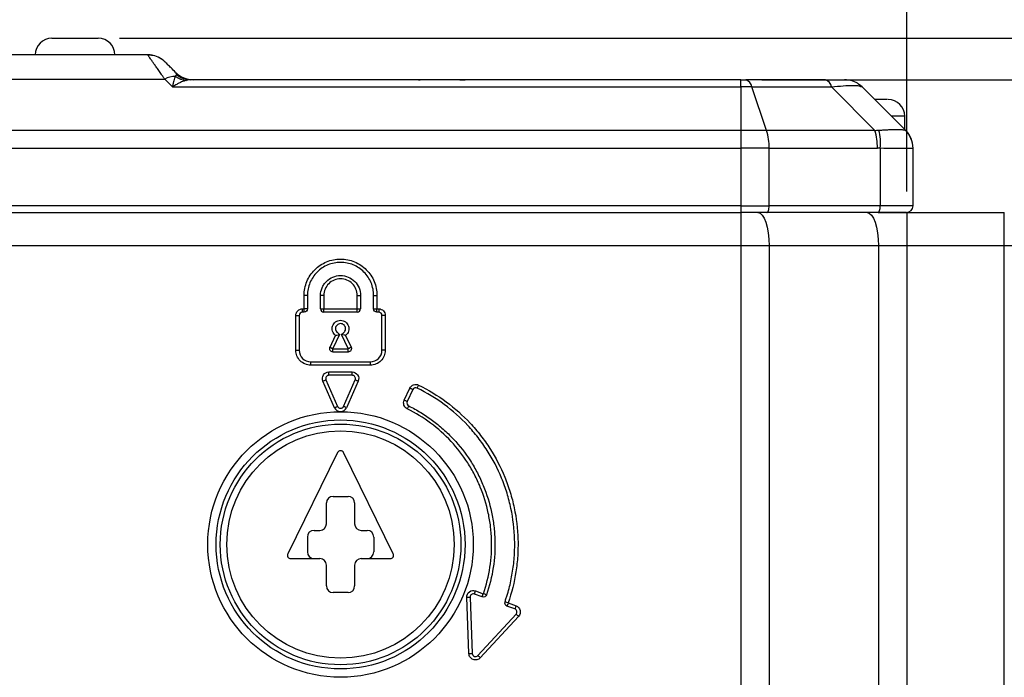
# Model space of a CAD drawing. Header units: millimetres. Extents: x 0 to 559, y 0 to 432.
# Tile 7 of 26: x 128 to 187, y 263 to 303. Entities that reach past the tile are written whole.
import ezdxf

# ---------------------------------------------------------------- set-up
doc = ezdxf.new("R2010")
doc.units = ezdxf.units.MM
doc.layers.add('DIMENSIONS', color=140, linetype='Continuous', lineweight=25)
doc.styles.add('SLDTEXTSTYLE0', font='TXT', dxfattribs={"width": 0.75})
doc.dimstyles.new('SLDDIMSTYLE0', dxfattribs={"dimtxt": 5.5, "dimasz": 4.5, "dimexe": 0, "dimexo": 0.0625, "dimgap": 1.375, "dimtad": 0, "dimtih": 1, "dimtoh": 1, "dimdec": 1, "dimrnd": 1e-09, "dimzin": 4, "dimdsep": 46, "dimtxsty": 'SLDTEXTSTYLE0', "dimsah": 1, "dimcen": 0.09, "dimadec": 0, "dimazin": 1, "dimtfac": 1, "dimtdec": 1, "dimtofl": 0, "dimtmove": 0, "dimatfit": 3, "dimfxl": 0, "dimfrac": 2, "dimtolj": 1, "dimtzin": 12, "dimarcsym": 0})
doc.dimstyles.new('SLDDIMSTYLE1', dxfattribs={"dimtxt": 5.5, "dimasz": 4.5, "dimexe": 0, "dimexo": 0.0625, "dimgap": 1.375, "dimtad": 0, "dimtih": 1, "dimtoh": 1, "dimdec": 1, "dimrnd": 1e-09, "dimzin": 12, "dimdsep": 46, "dimtxsty": 'SLDTEXTSTYLE0', "dimsah": 1, "dimcen": 0.09, "dimadec": 0, "dimazin": 3, "dimtfac": 1, "dimtdec": 1, "dimtmove": 0, "dimatfit": 0, "dimfxl": 0, "dimfrac": 2, "dimtolj": 1, "dimtzin": 12, "dimarcsym": 0})
doc.dimstyles.new('SLDDIMSTYLE2', dxfattribs={"dimtxt": 5.5, "dimasz": 4.5, "dimexe": 0, "dimexo": 0.0625, "dimgap": 1.375, "dimtad": 0, "dimtih": 1, "dimtoh": 1, "dimdec": 1, "dimrnd": 1e-09, "dimzin": 12, "dimdsep": 46, "dimtxsty": 'SLDTEXTSTYLE0', "dimsah": 1, "dimcen": 0.09, "dimadec": 0, "dimazin": 3, "dimtfac": 1, "dimtdec": 1, "dimtofl": 0, "dimtmove": 0, "dimatfit": 3, "dimfxl": 0, "dimfrac": 2, "dimtolj": 1, "dimtzin": 12, "dimarcsym": 0})

# ---------------------------------------------------------------- blocks, each defined once
blk = doc.blocks.new('_D_1')
at = {"layer": 'DIMENSIONS'}
for p, q in [((172.637, 299.221), (274.041, 299.221)), ((270.866, 299.221), (270.866, 284.26)), ((263.755, 276.031), (262.079, 276.031)), ((262.079, 276.031), (262.079, 267.3)), ((277.978, 276.031), (279.654, 276.031)), ((279.654, 276.031), (279.654, 267.3)), ((262.079, 267.3), (263.755, 267.3)), ((279.654, 267.3), (277.978, 267.3)), ((270.866, 251.221), (270.866, 266.182)), ((229.519, 251.221), (274.041, 251.221))]:
    blk.add_line(p, q, dxfattribs=at)
for points in [[(270.866, 299.221), (270.174, 294.721), (271.559, 294.721)], [(270.866, 251.221), (271.559, 255.721), (270.174, 255.721)]]:
    blk.add_solid(points, dxfattribs=at)
at = {"layer": 'DIMENSIONS', "char_height": 5.5, "attachment_point": 1, "style": 'SLDTEXTSTYLE0'}
for s, insert in [('48.0', (263.755, 284.238)), ('1.89', (263.755, 274.39))]:
    blk.add_mtext(s, dxfattribs=dict(at, insert=insert))
blk = doc.blocks.new('_D_2')
at = {"layer": 'DIMENSIONS'}
for p, q in [((241.792, 321.827), (240.117, 321.827)), ((240.117, 321.827), (240.117, 313.096)), ((256.016, 321.827), (257.692, 321.827)), ((257.692, 321.827), (257.692, 313.096)), ((262.715, 321.017), (270.866, 321.017)), ((270.866, 321.017), (270.866, 301.721)), ((240.117, 313.096), (241.792, 313.096)), ((257.692, 313.096), (256.016, 313.096)), ((133.919, 301.721), (274.041, 301.721)), ((172.637, 299.221), (274.041, 299.221)), ((270.866, 299.221), (270.866, 290.567))]:
    blk.add_line(p, q, dxfattribs=at)
for points in [[(270.866, 301.721), (271.559, 306.221), (270.174, 306.221)], [(270.866, 299.221), (270.174, 294.721), (271.559, 294.721)]]:
    blk.add_solid(points, dxfattribs=at)
at = {"layer": 'DIMENSIONS', "char_height": 5.5, "attachment_point": 1, "style": 'SLDTEXTSTYLE0'}
for s, insert in [('2.5', (243.824, 330.034)), ('0.10', (241.792, 320.186))]:
    blk.add_mtext(s, dxfattribs=dict(at, insert=insert))
blk = doc.blocks.new('_D_3')
at = {"layer": 'DIMENSIONS'}
for p, q in [((42.749, 290.491), (42.749, 338.898)), ((232.749, 283.991), (232.749, 338.898)), ((130.637, 336.532), (128.961, 336.532)), ((128.961, 336.532), (128.961, 327.801)), ((144.861, 336.532), (146.537, 336.532)), ((146.537, 336.532), (146.537, 327.801)), ((42.749, 335.723), (126.17, 335.723)), ((232.749, 335.723), (149.328, 335.723)), ((128.961, 327.801), (130.637, 327.801)), ((146.537, 327.801), (144.861, 327.801))]:
    blk.add_line(p, q, dxfattribs=at)
for points in [[(42.749, 335.723), (47.249, 335.03), (47.249, 336.415)], [(232.749, 335.723), (228.249, 336.415), (228.249, 335.03)]]:
    blk.add_solid(points, dxfattribs=at)
at = {"layer": 'DIMENSIONS', "char_height": 5.5, "attachment_point": 1, "style": 'SLDTEXTSTYLE0'}
for s, insert in [('190.0', (128.605, 344.74)), ('7.48', (130.637, 334.891))]:
    blk.add_mtext(s, dxfattribs=dict(at, insert=insert))
blk = doc.blocks.new('_D_4')
at = {"layer": 'DIMENSIONS'}
for p, q in [((42.749, 290.491), (42.749, 320.898)), ((181.373, 292.491), (181.373, 320.898)), ((104.949, 318.532), (103.273, 318.532)), ((103.273, 318.532), (103.273, 309.801)), ((119.173, 318.532), (120.849, 318.532)), ((120.849, 318.532), (120.849, 309.801)), ((42.749, 317.723), (100.482, 317.723)), ((181.373, 317.723), (123.64, 317.723)), ((103.273, 309.801), (104.949, 309.801)), ((120.849, 309.801), (119.173, 309.801))]:
    blk.add_line(p, q, dxfattribs=at)
for points in [[(42.749, 317.723), (47.249, 317.03), (47.249, 318.415)], [(181.373, 317.723), (176.873, 318.415), (176.873, 317.03)]]:
    blk.add_solid(points, dxfattribs=at)
at = {"layer": 'DIMENSIONS', "char_height": 5.5, "attachment_point": 1, "style": 'SLDTEXTSTYLE0'}
for s, insert in [('138.6', (102.917, 326.74)), ('5.46', (104.949, 316.891))]:
    blk.add_mtext(s, dxfattribs=dict(at, insert=insert))

msp = doc.modelspace()

# ---------------------------------------------------------------- linework, layer by layer
for p, q in [((135.628, 300.721), (126.87, 300.721)), ((125.845, 299.257), (136.653, 299.257)), ((136.653, 299.257), (137.128, 298.782)), ((171.367, 299.221), (138.222, 299.221)), ((171.367, 298.782), (171.367, 299.221)), ((176.464, 299.221), (171.668, 299.221)), ((137.128, 298.782), (171.367, 298.782)), ((171.367, 298.782), (171.367, 296.161)), ((172.031, 298.782), (171.367, 298.782)), ((172.927, 296.161), (172.031, 298.782)), ((172.031, 298.782), (176.827, 298.782)), ((176.827, 298.782), (179.449, 296.161)), ((178.59, 298.819), (178.688, 298.782)), ((181.31, 296.161), (178.688, 298.782)), ((181.249, 297.021), (180.449, 297.021)), ((181.249, 296.221), (181.249, 297.021)), ((171.367, 296.161), (61.849, 296.161)), ((171.367, 296.161), (171.367, 295.1)), ((172.927, 296.161), (171.367, 296.161)), ((179.449, 296.161), (172.927, 296.161)), ((61.849, 295.1), (171.367, 295.1)), ((171.367, 295.1), (171.367, 291.621)), ((173.077, 295.1), (171.367, 295.1)), ((173.077, 291.621), (173.077, 295.1)), ((173.077, 295.1), (179.599, 295.1)), ((179.775, 295.092), (179.775, 291.621)), ((181.749, 291.621), (181.749, 295.092)), ((171.367, 291.621), (49.749, 291.621)), ((171.367, 291.621), (173.077, 291.621)), ((171.367, 291.621), (171.367, 291.221)), ((179.775, 291.621), (173.077, 291.621)), ((181.749, 291.621), (179.775, 291.621)), ((49.749, 291.221), (171.367, 291.221)), ((171.367, 291.221), (171.367, 289.221)), ((179.638, 291.221), (172.941, 291.221)), ((179.638, 291.221), (181.373, 291.221)), ((181.373, 291.221), (181.373, 289.221)), ((181.373, 291.221), (187.249, 291.221)), ((187.249, 289.221), (187.249, 291.221)), ((171.367, 289.221), (49.749, 289.221)), ((171.367, 289.221), (171.367, 253.221)), ((173.077, 289.221), (171.367, 289.221)), ((173.077, 289.221), (173.077, 253.221)), ((179.663, 289.221), (173.077, 289.221)), ((179.663, 289.221), (179.663, 253.221)), ((181.373, 289.221), (179.663, 289.221)), ((181.373, 289.221), (181.373, 253.221)), ((187.249, 289.221), (181.373, 289.221)), ((187.749, 289.221), (187.249, 289.221)), ((187.249, 253.221), (187.249, 289.221)), ((145.054, 285.416), (145.054, 286.221)), ((145.254, 286.221), (145.054, 286.221)), ((145.254, 286.221), (145.254, 285.416)), ((146.044, 285.421), (146.044, 286.221)), ((146.244, 286.221), (146.044, 286.221)), ((146.244, 286.221), (146.244, 285.421)), ((148.254, 285.421), (148.254, 286.221)), ((148.254, 286.221), (148.454, 286.221)), ((148.454, 286.221), (148.454, 285.421)), ((149.244, 285.421), (149.244, 286.221)), ((149.244, 286.221), (149.444, 286.221)), ((149.444, 286.221), (149.444, 285.419)), ((144.949, 285.416), (145.051, 285.416)), ((144.949, 285.216), (144.949, 285.416)), ((146.044, 285.421), (146.244, 285.421)), ((146.249, 285.421), (148.254, 285.421)), ((148.254, 285.421), (148.454, 285.421)), ((149.444, 285.416), (149.549, 285.416)), ((149.549, 285.416), (149.549, 285.216)), ((144.554, 282.921), (144.554, 285.021)), ((144.554, 285.021), (144.754, 285.021)), ((144.754, 285.021), (144.754, 282.921)), ((145.049, 285.216), (144.949, 285.216)), ((148.249, 285.221), (146.249, 285.221)), ((149.549, 285.216), (149.444, 285.216)), ((149.944, 285.021), (149.744, 285.021)), ((149.744, 282.921), (149.744, 285.021)), ((149.944, 285.021), (149.944, 282.921)), ((146.613, 283.108), (146.944, 283.818)), ((147.194, 283.88), (146.793, 283.021)), ((147.705, 283.02), (147.304, 283.88)), ((147.553, 283.818), (147.885, 283.108)), ((144.554, 282.921), (144.754, 282.921)), ((146.797, 283.016), (147.707, 283.016)), ((147.707, 282.816), (146.799, 282.816)), ((149.944, 282.921), (149.744, 282.921)), ((145.449, 282.026), (145.449, 282.226)), ((145.449, 282.226), (149.049, 282.226)), ((149.049, 282.026), (145.449, 282.026)), ((149.049, 282.026), (149.049, 282.226)), ((146.549, 281.616), (147.949, 281.616)), ((146.549, 281.416), (146.549, 281.616)), ((147.949, 281.416), (146.549, 281.416)), ((147.949, 281.416), (147.949, 281.616)), ((146.887, 279.463), (146.187, 281.063)), ((146.37, 281.143), (147.07, 279.543)), ((147.428, 279.543), (148.128, 281.143)), ((148.311, 281.063), (147.611, 279.463)), ((151.086, 279.912), (151.424, 280.637)), ((151.606, 280.552), (151.267, 279.827)), ((147.069, 276.759), (144.069, 270.659)), ((150.428, 270.659), (147.428, 276.759)), ((146.399, 272.471), (146.399, 273.721)), ((146.799, 274.121), (147.699, 274.121)), ((148.099, 273.721), (148.099, 272.471)), ((145.649, 272.071), (145.999, 272.071)), ((148.499, 272.071), (148.849, 272.071)), ((145.249, 271.671), (145.249, 270.771)), ((149.249, 271.671), (149.249, 270.771)), ((144.249, 270.371), (145.999, 270.371)), ((148.499, 270.371), (150.249, 270.371)), ((146.399, 268.721), (146.399, 269.971)), ((148.099, 269.971), (148.099, 268.721)), ((147.699, 268.321), (146.799, 268.321)), ((155.782, 268.065), (155.315, 268.237)), ((155.384, 268.425), (155.853, 268.252)), ((154.985, 264.645), (154.852, 268.039)), ((155.052, 268.047), (155.185, 264.652)), ((157.348, 267.7), (157.823, 267.524)), ((155.523, 264.528), (157.829, 267.021)), ((157.754, 267.337), (157.278, 267.512)), ((157.976, 266.886), (155.669, 264.392))]:
    msp.add_line(p, q)
at = {"flags": 128}
for points in [[(135.888, 300.698), (135.775, 300.714), (135.628, 300.721)], [(178.688, 298.782), (178.579, 298.881), (178.562, 298.895)], [(172.941, 291.221), (172.967, 291.229), (172.993, 291.252), (173.017, 291.289), (173.037, 291.338), (173.054, 291.399), (173.067, 291.468), (173.075, 291.543), (173.077, 291.621)], [(179.638, 291.221), (179.665, 291.229), (179.691, 291.252), (179.714, 291.289), (179.735, 291.338), (179.752, 291.399), (179.765, 291.468), (179.772, 291.543), (179.775, 291.621)], [(172.393, 291.221), (172.527, 291.183), (172.655, 291.069), (172.773, 290.884), (172.877, 290.635), (172.962, 290.332), (173.025, 289.987), (173.064, 289.611), (173.077, 289.221)], [(178.979, 291.221), (179.112, 291.183), (179.241, 291.069), (179.359, 290.884), (179.463, 290.635), (179.548, 290.332), (179.611, 289.987), (179.65, 289.611), (179.663, 289.221)], [(146.187, 281.063), (146.223, 281.079), (146.257, 281.094), (146.289, 281.107), (146.317, 281.12), (146.339, 281.13), (146.356, 281.137), (146.367, 281.141), (146.37, 281.143)], [(148.128, 281.143), (148.131, 281.141), (148.142, 281.137), (148.158, 281.13), (148.181, 281.12), (148.209, 281.107), (148.241, 281.094), (148.275, 281.079), (148.311, 281.063)], [(151.868, 280.645), (151.87, 280.648), (151.875, 280.659), (151.883, 280.675), (151.894, 280.698), (151.907, 280.725), (151.923, 280.756), (151.939, 280.79), (151.956, 280.825)], [(151.606, 280.552), (151.602, 280.554), (151.592, 280.559), (151.575, 280.567), (151.553, 280.577), (151.525, 280.59), (151.494, 280.604), (151.46, 280.62), (151.424, 280.637)], [(146.887, 279.463), (146.923, 279.479), (146.957, 279.494), (146.989, 279.507), (147.017, 279.52), (147.039, 279.53), (147.056, 279.537), (147.067, 279.541), (147.07, 279.543)], [(147.611, 279.463), (147.575, 279.479), (147.541, 279.494), (147.509, 279.507), (147.481, 279.52), (147.458, 279.53), (147.442, 279.537), (147.431, 279.541), (147.428, 279.543)], [(151.267, 279.827), (151.264, 279.829), (151.254, 279.834), (151.237, 279.841), (151.214, 279.852), (151.187, 279.865), (151.156, 279.879), (151.122, 279.895), (151.086, 279.912)], [(151.358, 279.57), (151.356, 279.566), (151.351, 279.556), (151.343, 279.539), (151.332, 279.517), (151.319, 279.49), (151.304, 279.459), (151.287, 279.425), (151.27, 279.39)], [(155.315, 268.237), (155.316, 268.241), (155.32, 268.252), (155.326, 268.269), (155.335, 268.292), (155.346, 268.321), (155.357, 268.353), (155.37, 268.388), (155.384, 268.425)], [(154.852, 268.039), (154.891, 268.041), (154.929, 268.042), (154.963, 268.043), (154.994, 268.045), (155.019, 268.046), (155.037, 268.046), (155.048, 268.047), (155.052, 268.047)], [(157.823, 267.524), (157.809, 267.488), (157.796, 267.453), (157.785, 267.42), (157.774, 267.392), (157.765, 267.368), (157.759, 267.351), (157.755, 267.34), (157.754, 267.337)], [(157.976, 266.886), (157.948, 266.912), (157.92, 266.938), (157.895, 266.961), (157.872, 266.982), (157.854, 266.998), (157.841, 267.011), (157.832, 267.019), (157.829, 267.021)], [(154.985, 264.645), (155.024, 264.646), (155.061, 264.648), (155.096, 264.649), (155.126, 264.65), (155.151, 264.651), (155.169, 264.652), (155.181, 264.652), (155.185, 264.652)], [(155.669, 264.392), (155.641, 264.418), (155.613, 264.444), (155.588, 264.467), (155.566, 264.488), (155.547, 264.505), (155.534, 264.517), (155.525, 264.525), (155.523, 264.528)]]:
    msp.add_lwpolyline(points, dxfattribs=at)
for radius in [8, 7.5, 7.25, 6.85]:
    msp.add_circle((147.249, 271.221), radius)
for centre, radius, start, end in [((129.849, 300.721), 1, 90, 180), ((132.649, 300.721), 1, 0, 90), ((135.628, 299.221), 1.5, 45, 63.80149), ((138.37, 300.721), 1.5, 225, 270), ((137.3, 298.055), 1.365, 89.95278, 118.31612), ((138.1, 300.597), 1.422, 235.83682, 263.95521), ((138.227, 300.578), 1.357, 230.88052, 269.80501), ((171.5, 298.714), 0.534, 7.339, 71.75479), ((176.297, 298.714), 0.534, 7.33912, 71.75466), ((177.628, 297.721), 1.5, 71.78231, 90), ((180.249, 297.021), 1, 0, 90), ((169.663, 295.157), 3.415, 359.03957, 17.08724), ((176.184, 295.157), 3.415, 359.03966, 17.08713), ((176.551, 295.409), 3.24, 354.39268, 13.80279), ((180.256, 295.092), 1.493, 0.01836, 46.90296), ((180.249, 295.1), 1.5, 0, 45), ((181.349, 291.621), 0.4, 270, 0), ((146.244, 285.421), 0.2, 180, 271.43244), ((148.254, 285.421), 0.2, 268.56756, 0), ((147.249, 279.621), 0.195, 203.62938, 336.37062), ((147.249, 279.621), 0.395, 203.62938, 336.37062), ((147.249, 276.671), 0.2, 26.18811, 153.81189), ((146.799, 273.721), 0.4, 90, 180), ((147.699, 273.721), 0.4, 0, 90), ((145.999, 272.471), 0.4, 270, 0), ((148.499, 272.471), 0.4, 180, 270), ((145.649, 271.671), 0.4, 90, 180), ((148.849, 271.671), 0.4, 0, 90), ((144.249, 270.571), 0.2, 153.81189, 270), ((145.649, 270.771), 0.4, 180, 270), ((148.849, 270.771), 0.4, 270, 0), ((150.249, 270.571), 0.2, 270, 26.18811), ((145.999, 269.971), 0.4, 0, 90), ((148.499, 269.971), 0.4, 90, 180), ((146.799, 268.721), 0.4, 180, 270), ((147.699, 268.721), 0.4, 270, 0)]:
    msp.add_arc(centre, radius, start, end)
for points, knots in [([(129.849, 301.721), (129.849, 301.721), (129.996, 301.721), (130.522, 301.721), (130.878, 301.721), (131.249, 301.721)], [0, 0, 0, 0, 0.5, 0.5, 1, 1, 1, 1]), ([(129.849, 301.721), (129.849, 301.721), (129.996, 301.721), (130.522, 301.721), (130.878, 301.721), (131.249, 301.721)], [0, 0, 0, 0, 0.5, 0.5, 1, 1, 1, 1]), ([(129.849, 301.721), (129.849, 301.721), (129.996, 301.721), (130.522, 301.721), (130.878, 301.721), (131.249, 301.721)], [0, 0, 0, 0, 0.5, 0.5, 1, 1, 1, 1]), ([(129.849, 301.721), (129.849, 301.721), (129.996, 301.721), (130.522, 301.721), (130.878, 301.721), (131.249, 301.721)], [0, 0, 0, 0, 0.5, 0.5, 1, 1, 1, 1]), ([(131.249, 301.721), (131.62, 301.721), (131.976, 301.721), (132.501, 301.721), (132.649, 301.721), (132.649, 301.721)], [0, 0, 0, 0, 0.5, 0.5, 1, 1, 1, 1]), ([(136.653, 299.257), (136.62, 299.304), (136.554, 299.398), (136.46, 299.532), (136.371, 299.659), (136.288, 299.779), (136.209, 299.891), (136.136, 299.996), (136.068, 300.093), (136.004, 300.183), (135.946, 300.266), (135.874, 300.369), (135.795, 300.482), (135.72, 300.589), (135.667, 300.665), (135.634, 300.712), (135.63, 300.718), (135.628, 300.721)], [0, 0, 0, 0, 0.055383, 0.109851, 0.163421, 0.21611, 0.267938, 0.318924, 0.369088, 0.418452, 0.467039, 0.514871, 0.614541, 0.712627, 0.809385, 0.905084, 1, 1, 1, 1]), ([(136.463, 300.467), (136.332, 300.54), (136.066, 300.688), (135.786, 300.694), (135.645, 300.697)], [0, 0, 0, 0, 0.494615, 1, 1, 1, 1]), ([(137.31, 299.661), (137.109, 299.861), (136.952, 300.018), (136.742, 300.228), (136.688, 300.282), (136.688, 300.282)], [0, 0, 0, 0, 0.5, 0.5, 1, 1, 1, 1]), ([(137.371, 299.525), (137.374, 299.531), (137.381, 299.542), (137.38, 299.561), (137.372, 299.583), (137.357, 299.607), (137.336, 299.633), (137.319, 299.651), (137.31, 299.661)], [0, 0, 0, 0, 0.146039, 0.300029, 0.462342, 0.633141, 0.812413, 1, 1, 1, 1]), ([(137.128, 298.782), (137.137, 298.825), (137.155, 298.905), (137.18, 299.008), (137.2, 299.09), (137.228, 299.194), (137.262, 299.311), (137.289, 299.385), (137.301, 299.42)], [0, 0, 0, 0, 0.16003, 0.298363, 0.414997, 0.509934, 0.771315, 1, 1, 1, 1]), ([(137.95, 299.183), (137.921, 299.175), (137.862, 299.158), (137.767, 299.125), (137.664, 299.084), (137.535, 299.024), (137.355, 298.93), (137.211, 298.837), (137.128, 298.782)], [0, 0, 0, 0, 0.1102971, 0.2287483, 0.3553855, 0.4902348, 0.7017549, 1, 1, 1, 1]), ([(138.222, 299.221), (138.201, 299.221), (138.158, 299.22), (138.091, 299.212), (138.022, 299.2), (137.974, 299.188), (137.95, 299.183)], [0, 0, 0, 0, 0.2476121, 0.4967229, 0.7474729, 1, 1, 1, 1]), ([(151.954, 299.221), (151.957, 299.221), (151.975, 299.221), (152.001, 299.221), (152.039, 299.221), (152.045, 299.221), (152.049, 299.221)], [0, 0, 0, 0, 0.035484, 0.285697, 0.538107, 1, 1, 1, 1]), ([(151.954, 299.221), (151.957, 299.221), (151.975, 299.221), (152.001, 299.221), (152.039, 299.221), (152.045, 299.221), (152.049, 299.221)], [0, 0, 0, 0, 0.035484, 0.285697, 0.538107, 1, 1, 1, 1]), ([(154.434, 299.221), (154.441, 299.221), (154.502, 299.221), (154.589, 299.221), (154.716, 299.221), (154.736, 299.221), (154.749, 299.221)], [0, 0, 0, 0, 0.035386, 0.286392, 0.538059, 1, 1, 1, 1]), ([(176.464, 299.221), (176.83, 299.221), (177.124, 299.221), (177.523, 299.221), (177.628, 299.221), (177.628, 299.221)], [0, 0, 0, 0, 0.5, 0.5, 1, 1, 1, 1]), ([(178.614, 298.825), (178.52, 298.909), (178.328, 299.078), (178.056, 299.154), (177.917, 299.193)], [0, 0, 0, 0, 0.4919751, 1, 1, 1, 1]), ([(176.827, 298.782), (177.076, 298.81), (177.564, 298.867), (178.125, 298.888), (178.478, 298.873), (178.561, 298.833), (178.59, 298.819)], [0, 0, 0, 0, 0.2914616, 0.57196, 0.8524659, 1, 1, 1, 1]), ([(180.205, 298.021), (180.213, 298.021), (180.231, 298.021), (180.061, 298.021), (179.81, 298.021), (179.597, 298.021), (179.455, 298.021), (179.449, 298.021)], [0, 0, 0, 0, 0.243, 0.491418, 0.740097, 0.988515, 1, 1, 1, 1]), ([(179.449, 296.161), (179.49, 296.165), (179.573, 296.175), (179.655, 296.179), (179.697, 296.182)], [0, 0, 0, 0, 0.496961, 1, 1, 1, 1]), ([(179.697, 296.182), (179.737, 296.183), (179.819, 296.187), (179.938, 296.194), (180.056, 296.2), (180.172, 296.207), (180.337, 296.216), (180.541, 296.225), (180.763, 296.229), (180.951, 296.225), (181.087, 296.215), (181.18, 296.203), (181.241, 296.191), (181.264, 296.185), (181.276, 296.182)], [0, 0, 0, 0, 0.0481381, 0.0972003, 0.1472615, 0.1983923, 0.2506589, 0.3745981, 0.5004452, 0.6262594, 0.7501881, 0.8363593, 0.9195219, 1, 1, 1, 1]), ([(181.276, 296.182), (181.282, 296.179), (181.294, 296.175), (181.304, 296.165), (181.31, 296.161)], [0, 0, 0, 0, 0.503039, 1, 1, 1, 1]), ([(181.749, 295.092), (181.749, 295.08), (181.703, 295.074), (181.518, 295.068), (181.382, 295.067), (181.119, 295.067), (181.02, 295.068), (180.809, 295.069), (180.696, 295.07), (180.332, 295.074), (180.057, 295.08), (179.775, 295.092)], [0, 0, 0, 0, 0.25, 0.25, 0.5, 0.5, 0.625, 0.625, 0.75, 0.75, 1, 1, 1, 1]), ([(181.749, 294.199), (181.749, 294.199), (181.749, 294.199), (181.749, 294.199), (181.749, 294.199), (181.749, 294.2), (181.749, 294.202), (181.749, 294.209), (181.749, 294.216), (181.749, 294.221)], [0, 0, 0, 0, 0.00095, 0.001599, 0.002955, 0.01541, 0.072948, 0.308556, 1, 1, 1, 1]), ([(172.941, 291.221), (172.877, 291.221), (172.75, 291.221), (172.557, 291.221), (172.363, 291.221), (172.166, 291.221), (171.969, 291.221), (171.77, 291.221), (171.569, 291.221), (171.435, 291.221), (171.367, 291.221)], [0, 0, 0, 0, 0.12584, 0.250961, 0.375601, 0.5, 0.624399, 0.749039, 0.87416, 1, 1, 1, 1]), ([(181.349, 291.221), (181.348, 291.221), (181.346, 291.221), (181.332, 291.221), (181.309, 291.221), (181.277, 291.221), (181.214, 291.221), (181.095, 291.221), (180.887, 291.221), (180.629, 291.221), (180.36, 291.221), (180.105, 291.221), (179.879, 291.221), (179.718, 291.221), (179.638, 291.221)], [0, 0, 0, 0, 0.0489787, 0.0977088, 0.1463648, 0.1951218, 0.2441539, 0.3720076, 0.500031, 0.6278848, 0.7559082, 0.8373704, 0.9184636, 1, 1, 1, 1]), ([(145.054, 286.221), (145.054, 286.366), (145.068, 286.511), (145.124, 286.793), (145.166, 286.929), (145.277, 287.195), (145.345, 287.324), (145.504, 287.561), (145.595, 287.672), (145.8, 287.876), (145.911, 287.967), (146.148, 288.126), (146.277, 288.195), (146.543, 288.304), (146.68, 288.346), (146.961, 288.402), (147.107, 288.416), (147.536, 288.416), (147.825, 288.358), (148.222, 288.194), (148.35, 288.126), (148.59, 287.966), (148.7, 287.874), (148.903, 287.672), (148.996, 287.559), (149.155, 287.32), (149.222, 287.194), (149.332, 286.928), (149.374, 286.789), (149.43, 286.509), (149.444, 286.366), (149.444, 286.221)], [0, 0, 0, 0, 0.0625, 0.0625, 0.125, 0.125, 0.1875, 0.1875, 0.25, 0.25, 0.3125, 0.3125, 0.375, 0.375, 0.4375, 0.4375, 0.5, 0.5, 0.625, 0.625, 0.6875, 0.6875, 0.75, 0.75, 0.8125, 0.8125, 0.875, 0.875, 0.9375, 0.9375, 1, 1, 1, 1]), ([(149.244, 286.221), (149.244, 286.481), (149.192, 286.743), (149.042, 287.106), (148.981, 287.22), (148.836, 287.437), (148.752, 287.54), (148.568, 287.724), (148.468, 287.807), (148.249, 287.953), (148.133, 288.014), (147.773, 288.164), (147.51, 288.216), (147.12, 288.216), (146.987, 288.204), (146.731, 288.153), (146.607, 288.115), (146.366, 288.015), (146.249, 287.953), (146.033, 287.808), (145.932, 287.726), (145.746, 287.54), (145.663, 287.439), (145.518, 287.223), (145.456, 287.107), (145.356, 286.865), (145.318, 286.74), (145.267, 286.485), (145.254, 286.353), (145.254, 286.221)], [0, 0, 0, 0, 0.125, 0.125, 0.1875, 0.1875, 0.25, 0.25, 0.3125, 0.3125, 0.375, 0.375, 0.5, 0.5, 0.5625, 0.5625, 0.625, 0.625, 0.6875, 0.6875, 0.75, 0.75, 0.8125, 0.8125, 0.875, 0.875, 0.9375, 0.9375, 1, 1, 1, 1]), ([(146.044, 286.221), (146.044, 286.378), (146.075, 286.536), (146.166, 286.755), (146.203, 286.825), (146.29, 286.956), (146.341, 287.017), (146.508, 287.184), (146.642, 287.274), (146.933, 287.394), (147.091, 287.426), (147.406, 287.426), (147.564, 287.395), (147.855, 287.275), (147.988, 287.186), (148.213, 286.962), (148.301, 286.829), (148.423, 286.537), (148.454, 286.38), (148.454, 286.221)], [0, 0, 0, 0, 0.125, 0.125, 0.1875, 0.1875, 0.25, 0.25, 0.375, 0.375, 0.5, 0.5, 0.625, 0.625, 0.75, 0.75, 0.875, 0.875, 1, 1, 1, 1]), ([(148.254, 286.221), (148.254, 286.487), (148.147, 286.745), (147.865, 287.026), (147.755, 287.1), (147.511, 287.2), (147.38, 287.226), (147.117, 287.226), (146.985, 287.2), (146.743, 287.099), (146.631, 287.025), (146.445, 286.839), (146.371, 286.728), (146.27, 286.484), (146.244, 286.354), (146.244, 286.221)], [0, 0, 0, 0, 0.25, 0.25, 0.375, 0.375, 0.5, 0.5, 0.625, 0.625, 0.75, 0.75, 0.875, 0.875, 1, 1, 1, 1]), ([(144.554, 285.021), (144.554, 285.126), (144.597, 285.228), (144.743, 285.373), (144.845, 285.416), (144.949, 285.416)], [0, 0, 0, 0, 0.5, 0.5, 1, 1, 1, 1]), ([(145.049, 285.216), (145.049, 285.216), (145.049, 285.238), (145.049, 285.312), (145.049, 285.364), (145.049, 285.416)], [0, 0, 0, 0, 0.5, 0.5, 1, 1, 1, 1]), ([(145.254, 285.416), (145.253, 285.362), (145.233, 285.315), (145.194, 285.276), (145.155, 285.237), (145.109, 285.217), (145.054, 285.216)], [0.0148788, 0.0148788, 0.0148788, 0.0148788, 0.5, 0.5, 0.5, 0.9853143, 0.9853143, 0.9853143, 0.9853143]), ([(145.254, 285.416), (145.254, 285.416), (145.233, 285.416), (145.161, 285.416), (145.11, 285.416), (145.059, 285.416)], [0, 0, 0, 0, 0.5, 0.5, 1, 1, 1, 1]), ([(146.249, 285.221), (146.249, 285.222), (146.249, 285.224), (146.249, 285.239), (146.249, 285.257), (146.249, 285.289), (146.249, 285.332), (146.249, 285.374), (146.248, 285.398), (146.25, 285.411), (146.249, 285.419), (146.249, 285.421)], [0, 0, 0, 0, 0.1487365, 0.2817335, 0.3989743, 0.5004429, 0.7494557, 0.8745545, 0.9246595, 0.9747493, 1, 1, 1, 1]), ([(148.249, 285.221), (148.25, 285.221), (148.251, 285.243), (148.252, 285.317), (148.253, 285.369), (148.254, 285.421)], [0, 0, 0, 0, 0.5, 0.5, 1, 1, 1, 1]), ([(149.244, 285.421), (149.244, 285.421), (149.265, 285.421), (149.34, 285.421), (149.392, 285.421), (149.444, 285.421)], [0, 0, 0, 0, 0.5, 0.5, 1, 1, 1, 1]), ([(149.444, 285.216), (149.39, 285.217), (149.343, 285.237), (149.304, 285.276), (149.265, 285.315), (149.245, 285.361), (149.244, 285.416)], [0.0148788, 0.0148788, 0.0148788, 0.0148788, 0.5, 0.5, 0.5, 0.9853143, 0.9853143, 0.9853143, 0.9853143]), ([(149.444, 285.216), (149.444, 285.217), (149.444, 285.218), (149.444, 285.231), (149.444, 285.25), (149.444, 285.284), (149.444, 285.339), (149.444, 285.39), (149.444, 285.416)], [0, 0, 0, 0, 0.127275, 0.254549, 0.381824, 0.509099, 0.754549, 1, 1, 1, 1]), ([(149.549, 285.416), (149.653, 285.416), (149.756, 285.374), (149.901, 285.227), (149.944, 285.126), (149.944, 285.021)], [0, 0, 0, 0, 0.5, 0.5, 1, 1, 1, 1]), ([(144.949, 285.216), (144.898, 285.216), (144.847, 285.195), (144.775, 285.123), (144.754, 285.073), (144.754, 285.021)], [0, 0, 0, 0, 0.5, 0.5, 1, 1, 1, 1]), ([(149.744, 285.021), (149.744, 285.072), (149.723, 285.123), (149.651, 285.195), (149.601, 285.216), (149.549, 285.216)], [0, 0, 0, 0, 0.5, 0.5, 1, 1, 1, 1]), ([(146.944, 283.818), (146.861, 283.881), (146.798, 283.971), (146.735, 284.172), (146.737, 284.282), (146.803, 284.481), (146.869, 284.569), (147.039, 284.692), (147.143, 284.726), (147.355, 284.726), (147.458, 284.693), (147.629, 284.57), (147.694, 284.481), (147.761, 284.282), (147.762, 284.172), (147.701, 283.972), (147.638, 283.882), (147.553, 283.818)], [0, 0, 0, 0, 0.125, 0.125, 0.25, 0.25, 0.375, 0.375, 0.5, 0.5, 0.625, 0.625, 0.75, 0.75, 0.875, 0.875, 1, 1, 1, 1]), ([(147.304, 283.88), (147.335, 283.904), (147.366, 283.927), (147.427, 283.974), (147.459, 283.997), (147.534, 284.085), (147.559, 284.165), (147.549, 284.317), (147.514, 284.393), (147.4, 284.497), (147.323, 284.527), (147.168, 284.525), (147.093, 284.494), (146.98, 284.387), (146.947, 284.311), (146.94, 284.157), (146.968, 284.078), (147.043, 283.993), (147.074, 283.971), (147.134, 283.926), (147.164, 283.903), (147.194, 283.88)], [0, 0, 0, 0, 0.0625, 0.0625, 0.125, 0.125, 0.25, 0.25, 0.375, 0.375, 0.5, 0.5, 0.625, 0.625, 0.75, 0.75, 0.875, 0.875, 0.9375, 0.9375, 1, 1, 1, 1]), ([(146.944, 283.818), (146.944, 283.818), (146.981, 283.827), (147.077, 283.851), (147.136, 283.866), (147.194, 283.88)], [0, 0, 0, 0, 0.5, 0.5, 1, 1, 1, 1]), ([(147.553, 283.818), (147.553, 283.818), (147.517, 283.827), (147.421, 283.851), (147.362, 283.866), (147.304, 283.88)], [0, 0, 0, 0, 0.5, 0.5, 1, 1, 1, 1]), ([(146.791, 282.816), (146.759, 282.818), (146.729, 282.826), (146.7, 282.841), (146.67, 282.858), (146.645, 282.881), (146.626, 282.911), (146.607, 282.94), (146.597, 282.972), (146.594, 283.008), (146.592, 283.04), (146.597, 283.071), (146.61, 283.101)], [0.0185388, 0.0185388, 0.0185388, 0.0185388, 0.2495757, 0.2495757, 0.2495757, 0.4995757, 0.4995757, 0.4995757, 0.7495757, 0.7495757, 0.7495757, 0.9810369, 0.9810369, 0.9810369, 0.9810369]), ([(146.613, 283.108), (146.613, 283.108), (146.633, 283.099), (146.7, 283.067), (146.747, 283.045), (146.794, 283.023)], [0, 0, 0, 0, 0.5, 0.5, 1, 1, 1, 1]), ([(147.703, 283.023), (147.751, 283.045), (147.798, 283.067), (147.865, 283.099), (147.885, 283.108), (147.885, 283.108)], [0, 0, 0, 0, 0.5, 0.5, 1, 1, 1, 1]), ([(147.888, 283.101), (147.9, 283.071), (147.905, 283.04), (147.903, 283.008), (147.901, 282.974), (147.891, 282.941), (147.872, 282.911), (147.854, 282.882), (147.829, 282.859), (147.798, 282.841), (147.769, 282.826), (147.739, 282.817), (147.707, 282.816)], [0.0185388, 0.0185388, 0.0185388, 0.0185388, 0.2495757, 0.2495757, 0.2495757, 0.4995757, 0.4995757, 0.4995757, 0.7495757, 0.7495757, 0.7495757, 0.9810369, 0.9810369, 0.9810369, 0.9810369]), ([(145.449, 282.026), (145.212, 282.026), (144.981, 282.123), (144.733, 282.371), (144.667, 282.47), (144.577, 282.687), (144.554, 282.803), (144.554, 282.921)], [0, 0, 0, 0, 0.5, 0.5, 0.75, 0.75, 1, 1, 1, 1]), ([(144.754, 282.921), (144.754, 282.74), (144.829, 282.558), (145.085, 282.302), (145.265, 282.226), (145.449, 282.226)], [0, 0, 0, 0, 0.5, 0.5, 1, 1, 1, 1]), ([(146.791, 282.816), (146.791, 282.817), (146.791, 282.819), (146.791, 282.831), (146.791, 282.85), (146.791, 282.884), (146.791, 282.939), (146.791, 282.991), (146.791, 283.016)], [0, 0, 0, 0, 0.128108, 0.256216, 0.384324, 0.512431, 0.756216, 1, 1, 1, 1]), ([(147.707, 282.816), (147.707, 282.816), (147.707, 282.839), (147.707, 282.916), (147.707, 282.97), (147.707, 283.023)], [0, 0, 0, 0, 0.5, 0.5, 1, 1, 1, 1]), ([(149.944, 282.921), (149.944, 282.685), (149.847, 282.453), (149.599, 282.206), (149.5, 282.139), (149.283, 282.05), (149.167, 282.026), (149.049, 282.026)], [0, 0, 0, 0, 0.5, 0.5, 0.75, 0.75, 1, 1, 1, 1]), ([(149.049, 282.226), (149.23, 282.226), (149.412, 282.301), (149.668, 282.557), (149.744, 282.738), (149.744, 282.921)], [0, 0, 0, 0, 0.5, 0.5, 1, 1, 1, 1]), ([(146.187, 281.063), (146.134, 281.184), (146.147, 281.328), (146.29, 281.548), (146.417, 281.616), (146.549, 281.616)], [0, 0, 0, 0, 0.5, 0.5, 1, 1, 1, 1]), ([(146.549, 281.416), (146.485, 281.416), (146.421, 281.382), (146.351, 281.274), (146.344, 281.203), (146.37, 281.143)], [0, 0, 0, 0, 0.5, 0.5, 1, 1, 1, 1]), ([(147.949, 281.616), (148.081, 281.616), (148.208, 281.547), (148.352, 281.327), (148.364, 281.184), (148.311, 281.063)], [0, 0, 0, 0, 0.5, 0.5, 1, 1, 1, 1]), ([(148.128, 281.143), (148.153, 281.202), (148.148, 281.274), (148.076, 281.382), (148.014, 281.416), (147.949, 281.416)], [0, 0, 0, 0, 0.5, 0.5, 1, 1, 1, 1]), ([(151.424, 280.637), (151.469, 280.733), (151.552, 280.808), (151.75, 280.877), (151.861, 280.871), (151.956, 280.825)], [0, 0, 0, 0, 0.5, 0.5, 1, 1, 1, 1]), ([(151.868, 280.645), (151.822, 280.668), (151.766, 280.671), (151.669, 280.637), (151.628, 280.6), (151.606, 280.552)], [0, 0, 0, 0, 0.5, 0.5, 1, 1, 1, 1]), ([(151.956, 280.825), (152.542, 280.538), (153.101, 280.196), (154.138, 279.428), (154.617, 279), (155.279, 278.293), (155.491, 278.045), (155.89, 277.532), (156.077, 277.268), (156.598, 276.454), (156.896, 275.884), (157.265, 274.986), (157.375, 274.678), (157.566, 274.059), (157.646, 273.747), (157.846, 272.803), (157.922, 272.164), (157.949, 271.19), (157.943, 270.863), (157.902, 270.219), (157.867, 269.899), (157.719, 268.946), (157.564, 268.32), (157.349, 267.704)], [0, 0, 0, 0, 0.125, 0.125, 0.25, 0.25, 0.3125, 0.3125, 0.375, 0.375, 0.5, 0.5, 0.5625, 0.5625, 0.625, 0.625, 0.75, 0.75, 0.8125, 0.8125, 0.875, 0.875, 1, 1, 1, 1]), ([(157.16, 267.77), (157.186, 267.845), (157.212, 267.921), (157.261, 268.073), (157.332, 268.301), (157.394, 268.53), (157.509, 268.991), (157.571, 269.3), (157.668, 269.923), (157.703, 270.237), (157.743, 270.87), (157.749, 271.19), (157.723, 272.146), (157.648, 272.773), (157.452, 273.699), (157.373, 274.006), (157.186, 274.613), (157.077, 274.915), (156.715, 275.797), (156.424, 276.356), (155.912, 277.154), (155.729, 277.413), (155.337, 277.917), (155.129, 278.16), (154.48, 278.854), (154.009, 279.274), (152.992, 280.028), (152.443, 280.363), (151.868, 280.645)], [0, 0, 0, 0, 0.015625, 0.015625, 0.03125, 0.0625, 0.0625, 0.125, 0.125, 0.1875, 0.1875, 0.25, 0.25, 0.375, 0.375, 0.4375, 0.4375, 0.5, 0.5, 0.625, 0.625, 0.6875, 0.6875, 0.75, 0.75, 0.875, 0.875, 1, 1, 1, 1]), ([(151.27, 279.39), (151.177, 279.436), (151.105, 279.517), (151.038, 279.71), (151.043, 279.818), (151.086, 279.912)], [0, 0, 0, 0, 0.5, 0.5, 1, 1, 1, 1]), ([(151.267, 279.827), (151.246, 279.782), (151.244, 279.728), (151.277, 279.632), (151.312, 279.592), (151.358, 279.57)], [0, 0, 0, 0, 0.5, 0.5, 1, 1, 1, 1]), ([(151.358, 279.57), (151.483, 279.508), (151.61, 279.442), (151.856, 279.307), (151.977, 279.237), (152.335, 279.018), (152.566, 278.862), (153.014, 278.53), (153.231, 278.354), (153.649, 277.981), (153.852, 277.783), (154.429, 277.166), (154.772, 276.726), (155.225, 276.022), (155.366, 275.78), (155.626, 275.282), (155.746, 275.025), (156.067, 274.246), (156.231, 273.713), (156.407, 272.894), (156.453, 272.617), (156.521, 272.058), (156.542, 271.776), (156.566, 270.936), (156.533, 270.379), (156.365, 269.273), (156.229, 268.72), (156.045, 268.186)], [0, 0, 0, 0, 0.03125, 0.03125, 0.0625, 0.0625, 0.125, 0.125, 0.1875, 0.1875, 0.25, 0.25, 0.375, 0.375, 0.4375, 0.4375, 0.5, 0.5, 0.625, 0.625, 0.6875, 0.6875, 0.75, 0.75, 0.875, 0.875, 1, 1, 1, 1]), ([(155.856, 268.251), (156.036, 268.773), (156.168, 269.312), (156.333, 270.393), (156.366, 270.937), (156.342, 271.757), (156.322, 272.033), (156.256, 272.58), (156.211, 272.85), (156.041, 273.651), (155.88, 274.171), (155.568, 274.932), (155.451, 275.184), (155.197, 275.671), (155.06, 275.907), (154.619, 276.595), (154.285, 277.026), (153.534, 277.831), (153.122, 278.201), (152.235, 278.86), (151.765, 279.146), (151.27, 279.39)], [0, 0, 0, 0, 0.125, 0.125, 0.25, 0.25, 0.3125, 0.3125, 0.375, 0.375, 0.5, 0.5, 0.5625, 0.5625, 0.625, 0.625, 0.75, 0.75, 0.875, 0.875, 1, 1, 1, 1]), ([(154.852, 268.039), (154.847, 268.169), (154.91, 268.298), (155.121, 268.45), (155.262, 268.47), (155.384, 268.425)], [0, 0, 0, 0, 0.5, 0.5, 1, 1, 1, 1]), ([(155.315, 268.237), (155.255, 268.259), (155.185, 268.25), (155.081, 268.175), (155.05, 268.111), (155.052, 268.047)], [0, 0, 0, 0, 0.5, 0.5, 1, 1, 1, 1]), ([(155.782, 268.065), (155.782, 268.065), (155.789, 268.085), (155.815, 268.155), (155.833, 268.203), (155.851, 268.253)], [0, 0, 0, 0, 0.5, 0.5, 1, 1, 1, 1]), ([(156.045, 268.186), (156.044, 268.186), (156.043, 268.186), (156.031, 268.19), (156.013, 268.197), (155.974, 268.21), (155.916, 268.23), (155.868, 268.247), (155.856, 268.251)], [0, 0, 0, 0, 0.127609, 0.255219, 0.382828, 0.510437, 0.876365, 1, 1, 1, 1]), ([(156.045, 268.186), (156.026, 268.134), (155.991, 268.096), (155.941, 268.072), (155.89, 268.048), (155.839, 268.045), (155.787, 268.063)], [0.014971, 0.014971, 0.014971, 0.014971, 0.5, 0.5, 0.5, 0.9852092, 0.9852092, 0.9852092, 0.9852092]), ([(157.278, 267.512), (157.229, 267.532), (157.192, 267.566), (157.169, 267.615), (157.145, 267.664), (157.142, 267.714), (157.159, 267.766)], [0.0147964, 0.0147964, 0.0147964, 0.0147964, 0.5, 0.5, 0.5, 0.9853949, 0.9853949, 0.9853949, 0.9853949]), ([(157.348, 267.7), (157.298, 267.717), (157.249, 267.734), (157.179, 267.759), (157.159, 267.766), (157.159, 267.766)], [0, 0, 0, 0, 0.5, 0.5, 1, 1, 1, 1]), ([(157.348, 267.7), (157.329, 267.651), (157.311, 267.602), (157.286, 267.532), (157.278, 267.512), (157.278, 267.512)], [0, 0, 0, 0, 0.5, 0.5, 1, 1, 1, 1]), ([(157.829, 267.021), (157.872, 267.068), (157.89, 267.137), (157.861, 267.261), (157.814, 267.314), (157.754, 267.337)], [0, 0, 0, 0, 0.5, 0.5, 1, 1, 1, 1]), ([(157.823, 267.524), (157.945, 267.479), (158.041, 267.372), (158.1, 267.119), (158.065, 266.981), (157.976, 266.886)], [0, 0, 0, 0, 0.5, 0.5, 1, 1, 1, 1]), ([(155.669, 264.392), (155.616, 264.334), (155.547, 264.294), (155.396, 264.258), (155.315, 264.262), (155.17, 264.316), (155.105, 264.365), (155.014, 264.491), (154.988, 264.566), (154.985, 264.645)], [0, 0, 0, 0, 0.25, 0.25, 0.5, 0.5, 0.75, 0.75, 1, 1, 1, 1]), ([(155.185, 264.652), (155.186, 264.614), (155.199, 264.577), (155.244, 264.514), (155.276, 264.49), (155.383, 264.45), (155.47, 264.471), (155.523, 264.528)], [0, 0, 0, 0, 0.25, 0.25, 0.5, 0.5, 1, 1, 1, 1])]:
    msp.add_open_spline(points, degree=3, knots=knots)
for points in [[(137.301, 299.42), (137.329, 299.47), (137.352, 299.504), (137.371, 299.525)], [(171.367, 299.221), (171.47, 299.221), (171.572, 299.221), (171.668, 299.221)], [(179.775, 295.092), (179.715, 295.097), (179.657, 295.1), (179.599, 295.1)]]:
    msp.add_open_spline(points, degree=3)

# ---------------------------------------------------------------- dimensions: what is measured, and where the dimension line sits
at = {"layer": 'DIMENSIONS'}
for base, p1, dimstyle, picture, middle in [((42.749, 335.723), (232.749, 282.721), 'SLDDIMSTYLE0', '_D_3', (137.749, 335.723)), ((42.749, 317.723), (181.373, 291.221), 'SLDDIMSTYLE2', '_D_4', (112.061, 317.723))]:
    dim = msp.add_linear_dim(base=base, p1=p1, p2=(42.749, 289.221), dimstyle=dimstyle, dxfattribs=at)
    dim.commit()
    dim.dimension.update_dxf_attribs({"geometry": picture, "text_midpoint": middle, "dimtype": 160})
for base, p2, dimstyle, picture, middle in [((270.866, 301.721), (132.649, 301.721), 'SLDDIMSTYLE1', '_D_2', (270.866, 321.017)), ((270.866, 251.221), (228.249, 251.221), 'SLDDIMSTYLE0', '_D_1', (270.866, 275.221))]:
    dim = msp.add_linear_dim(base=base, p1=(171.367, 299.221), p2=p2, angle=90, dimstyle=dimstyle, dxfattribs=at)
    dim.commit()
    dim.dimension.update_dxf_attribs({"geometry": picture, "text_midpoint": middle, "dimtype": 160})

doc.saveas('drawing.dxf')
